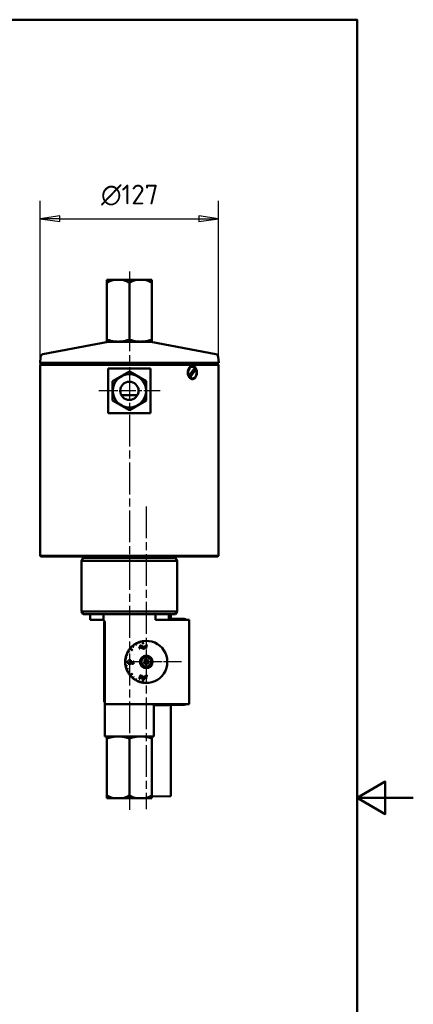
# Model space of a CAD drawing. Header units: millimetres. Extents: x 0 to 840, y 0 to 1188.
# Tile 25 of 25: x 560 to 840, y 447 to 1148. Entities that reach past the tile are written whole.
import ezdxf

# ---------------------------------------------------------------- set-up
doc = ezdxf.new("R2010")
doc.units = ezdxf.units.MM
doc.header["$LTSCALE"] = 4
doc.linetypes.add('CHAIN', pattern=[0.3543, 0.2362, -0.0295, 0.0591, -0.0295])
for name, color, linetype, lineweight in [('Bemaßungen(DIN)', 7, 'Continuous', 25), ('Mittelpunktmarkierung(DIN)', 4, 'CHAIN', 25), ('Rahmen_0', 179, 'Continuous', 50), ('Sichtbare Kanten(DIN)', 7, 'Continuous', 50)]:
    doc.layers.add(name, color=color, linetype=linetype, lineweight=lineweight)
doc.styles.add('STANDARD-BSI~0', font='isocpeur.ttf')
doc.dimstyles.new('STANDARD-DIN', dxfattribs={"dimscale": 4, "dimtxt": 3.5, "dimasz": 3.5, "dimexe": 3.175, "dimexo": 0, "dimgap": 0.8, "dimtad": 1, "dimrnd": 1e-08, "dimtxsty": 'STANDARD-BSI~0', "dimblk": 'Filled-1', "dimcen": 0.09, "dimdle": 10, "dimclrd": 5, "dimclre": 5, "dimclrt": 256, "dimadec": 1, "dimazin": 2, "dimtfac": 0.714286, "dimtdec": 3, "dimtmove": 0, "dimatfit": 3, "dimfxl": 0, "dimtolj": 1, "dimlwd": 25, "dimlwe": 25, "dimarcsym": 0})

# ---------------------------------------------------------------- blocks, each defined once
blk = doc.blocks.new('Ränder Default Border')
at = {"layer": 'Rahmen_0', "flags": 128}
for points in [[(10, 10), (10, 287), (200, 287), (200, 10), (10, 10)], [(210, 148.5), (200, 148.5), (205, 151.39), (205, 145.61), (200, 148.5)]]:
    blk.add_lwpolyline(points, dxfattribs=at)
blk = doc.blocks.new('Filled-1')
at = {"color": 0}
for p, q in [((0, 0), (-1, 0.143)), ((-1, 0.143), (-1, -0.143)), ((-1, 0), (0, 0)), ((-1, -0.143), (0, 0))]:
    blk.add_line(p, q, dxfattribs=at)
at = {"color": 0, "flags": 128}
blk.add_lwpolyline([(-1, -0.143), (0, 0), (-1, 0.143), (-1, -0.143)], dxfattribs=at)
at = {"color": 0}
blk.add_solid([(-1, -0.143), (0, 0), (-1, 0.143), (-1, -0.143)], dxfattribs=at)
blk = doc.blocks.new('*D19')
at = {"layer": 'Bemaßungen(DIN)', "color": 5, "linetype": 'Continuous', "lineweight": 25}
for p, q in [((574.37, 902.29), (574.37, 1018.99)), ((701.37, 902.29), (701.37, 1018.99)), ((588.37, 1006.29), (687.37, 1006.29))]:
    blk.add_line(p, q, dxfattribs=at)
at = {"layer": 'Defpoints', "color": 0, "linetype": 'Continuous'}
for p in [(701.37, 1006.29), (574.37, 902.29), (701.37, 902.29)]:
    blk.add_point(p, dxfattribs=at)
at = {"layer": 'Bemaßungen(DIN)', "color": 5, "linetype": 'Continuous', "lineweight": 25, "xscale": 14, "yscale": 14, "zscale": 14, "rotation": 180}
blk.add_blockref('Filled-1', (574.37, 1006.29), dxfattribs=at)
at = {"layer": 'Bemaßungen(DIN)', "color": 5, "linetype": 'Continuous', "lineweight": 25, "xscale": 14, "yscale": 14, "zscale": 14}
blk.add_blockref('Filled-1', (701.37, 1006.29), dxfattribs=at)
at = {"layer": 'Bemaßungen(DIN)', "color": 250, "linetype": 'Continuous', "lineweight": 25, "true_color": 0x3f3f3f, "insert": (617.71, 1030.55), "char_height": 14, "attachment_point": 1, "style": 'STANDARD-BSI~0'}
blk.add_mtext('\\A1;\\fAIGDT|b0|i0;\\H14.0000;n\\fISOCPEUR|b0|i0;\\H14.0000;127', dxfattribs=at)

msp = doc.modelspace()

# ---------------------------------------------------------------- linework, layer by layer
at = {"layer": 'Mittelpunktmarkierung(DIN)', "linetype": 'CHAIN', "ltscale": 23.990969}
for p, q in [((637.872, 968.699), (637.872, 585.399)), ((649.872, 801.536), (649.872, 585.986))]:
    msp.add_line(p, q, dxfattribs=at)
at = {"layer": 'Mittelpunktmarkierung(DIN)', "linetype": 'CHAIN', "ltscale": 12.1434}
msp.add_line((659.728, 883.788), (616.016, 883.788), dxfattribs=at)
at = {"layer": 'Mittelpunktmarkierung(DIN)', "linetype": 'CHAIN', "ltscale": 9.722965}
msp.add_line((674.872, 690.788), (639.872, 690.788), dxfattribs=at)
at = {"layer": 'Sichtbare Kanten(DIN)'}
for p, q in [((626.47, 962.701), (621.872, 962.701)), ((621.872, 960.701), (621.872, 962.701)), ((621.872, 960.701), (621.872, 920.201)), ((626.47, 962.701), (633.274, 962.701)), ((642.47, 962.701), (633.274, 962.701)), ((637.872, 960.701), (637.872, 920.201)), ((642.47, 962.701), (649.274, 962.701)), ((653.872, 962.701), (649.274, 962.701)), ((653.872, 962.701), (653.872, 960.701)), ((653.872, 960.701), (653.872, 920.201)), ((622.687, 918.666), (576.262, 909.825)), ((621.872, 918.772), (621.872, 920.201)), ((621.995, 918.701), (621.872, 918.772)), ((621.995, 918.701), (653.749, 918.701)), ((653.057, 918.666), (699.482, 909.825)), ((653.749, 918.701), (653.872, 918.772)), ((653.872, 920.201), (653.872, 918.772)), ((574.644, 908.035), (574.272, 903.788)), ((701.101, 908.035), (701.472, 903.788)), ((701.472, 903.788), (574.272, 903.788)), ((575.268, 903.701), (574.272, 903.788)), ((574.872, 902.788), (574.372, 902.288)), ((701.372, 902.288), (574.372, 902.288)), ((574.372, 766.288), (574.372, 902.288)), ((574.872, 902.788), (700.872, 902.788)), ((700.476, 903.701), (575.268, 903.701)), ((575.872, 903.701), (575.872, 902.788)), ((652.872, 899.788), (622.872, 899.788)), ((622.872, 867.788), (622.872, 899.788)), ((625.872, 890.716), (637.872, 897.645)), ((637.872, 897.645), (649.872, 890.716)), ((652.872, 899.788), (652.872, 867.788)), ((680.302, 894.385), (684.415, 900.254)), ((680.548, 893.902), (683.848, 898.612)), ((685.174, 899.192), (681.061, 893.322)), ((682.738, 900.988), (682.384, 900.988)), ((684.82, 899.192), (685.174, 899.192)), ((699.872, 903.701), (699.872, 902.788)), ((700.476, 903.701), (701.472, 903.788)), ((700.872, 902.788), (701.372, 902.288)), ((701.372, 766.288), (701.372, 902.288)), ((625.872, 876.86), (625.872, 890.716)), ((649.872, 890.716), (649.872, 876.86)), ((679.949, 894.385), (680.302, 894.385)), ((681.061, 893.322), (680.707, 893.322)), ((682.738, 892.588), (682.384, 892.588)), ((637.872, 869.932), (625.872, 876.86)), ((632.106, 880.788), (643.638, 880.788)), ((649.872, 876.86), (637.872, 869.932)), ((622.872, 867.788), (652.872, 867.788)), ((574.372, 766.288), (701.372, 766.288)), ((574.872, 765.788), (574.372, 766.288)), ((700.872, 765.788), (574.872, 765.788)), ((605.027, 764.788), (603.872, 762.788)), ((605.027, 764.788), (670.717, 764.788)), ((606.872, 764.788), (606.872, 765.788)), ((668.872, 764.788), (668.872, 765.788)), ((670.717, 764.788), (671.872, 762.788)), ((700.872, 765.788), (701.372, 766.288)), ((671.872, 762.788), (603.872, 762.788)), ((603.872, 726.788), (603.872, 762.788)), ((671.872, 726.788), (671.872, 762.788)), ((603.872, 726.788), (671.872, 726.788)), ((605.027, 724.788), (603.872, 726.788)), ((670.717, 724.788), (605.027, 724.788)), ((609.872, 720.788), (609.872, 724.788)), ((619.352, 720.532), (619.352, 724.788)), ((656.392, 724.788), (656.392, 720.788)), ((665.872, 720.788), (665.872, 724.788)), ((667.372, 724.788), (667.372, 721.506)), ((670.717, 724.788), (671.872, 726.788)), ((609.872, 720.788), (618.372, 720.788)), ((619.872, 663.236), (619.872, 718.34)), ((620.372, 718.788), (620.372, 660.788)), ((680.372, 720.788), (656.392, 720.788)), ((665.872, 721.533), (676.924, 721.34)), ((680.372, 720.788), (680.372, 660.788)), ((640.154, 702.214), (640.797, 701.448)), ((640.95, 701.577), (640.307, 702.343)), ((640.797, 701.448), (640.95, 701.577)), ((642.286, 703.728), (642.786, 702.862)), ((642.959, 702.962), (642.459, 703.828)), ((642.786, 702.862), (642.959, 702.962)), ((644.648, 704.849), (644.99, 703.909)), ((645.178, 703.978), (644.836, 704.918)), ((645.844, 702.786), (644.868, 700.246)), ((644.99, 703.909), (645.178, 703.978)), ((645.224, 700.246), (645.503, 701.014)), ((645.503, 701.014), (646.568, 701.014)), ((645.6, 701.287), (645.881, 702.033)), ((646.463, 701.287), (645.6, 701.287)), ((646.208, 702.786), (645.844, 702.786)), ((646.196, 701.992), (646.463, 701.287)), ((647.246, 700.246), (646.208, 702.786)), ((646.568, 701.014), (646.862, 700.246)), ((647.12, 705.534), (647.467, 703.564)), ((647.763, 703.616), (647.415, 705.586)), ((647.778, 702.087), (647.466, 702.087)), ((647.466, 702.087), (647.466, 700.946)), ((647.467, 703.564), (647.763, 703.616)), ((647.778, 701.066), (647.778, 702.087)), ((648.957, 702.087), (648.645, 702.087)), ((648.645, 702.087), (648.645, 701.101)), ((648.957, 700.246), (648.957, 702.087)), ((649.52, 702.087), (649.245, 702.087)), ((649.245, 702.087), (649.245, 701.845)), ((649.245, 701.845), (649.52, 701.845)), ((649.52, 702.282), (649.52, 702.087)), ((649.52, 701.845), (649.52, 700.246)), ((649.83, 702.087), (649.83, 702.255)), ((650.188, 702.087), (649.83, 702.087)), ((649.832, 700.246), (649.832, 701.845)), ((649.832, 701.845), (650.188, 701.845)), ((650.188, 701.845), (650.188, 702.087)), ((650.273, 702.524), (650.322, 702.797)), ((635.743, 695.824), (636.683, 695.482)), ((636.751, 695.67), (635.811, 696.012)), ((636.683, 695.482), (636.751, 695.67)), ((636.832, 698.201), (637.698, 697.701)), ((637.798, 697.875), (636.932, 698.375)), ((637.698, 697.701), (637.798, 697.875)), ((638.286, 700.315), (639.818, 699.029)), ((640.011, 699.259), (638.478, 700.544)), ((639.818, 699.029), (640.011, 699.259)), ((644.868, 700.246), (645.224, 700.246)), ((646.862, 700.246), (647.246, 700.246)), ((648.678, 700.517), (648.678, 700.246)), ((648.678, 700.246), (648.957, 700.246)), ((649.52, 700.246), (649.832, 700.246)), ((636.873, 690.938), (634.873, 690.938)), ((634.873, 690.638), (636.873, 690.638)), ((635.083, 693.294), (636.068, 693.121)), ((636.068, 688.456), (635.083, 688.282)), ((636.102, 693.318), (635.118, 693.491)), ((635.118, 688.085), (636.102, 688.259)), ((636.068, 693.121), (636.102, 693.318)), ((636.102, 688.259), (636.068, 688.456)), ((636.873, 690.638), (636.873, 690.938)), ((638.284, 691.389), (636.981, 689.762)), ((636.981, 689.762), (636.981, 689.451)), ((636.981, 689.451), (638.991, 689.451)), ((638.95, 691.991), (637.129, 691.991)), ((637.129, 691.991), (637.129, 691.691)), ((637.129, 691.691), (638.55, 691.691)), ((637.369, 689.751), (637.522, 689.931)), ((638.991, 689.751), (637.369, 689.751)), ((637.522, 689.931), (638.95, 691.691)), ((638.95, 691.691), (638.95, 691.991)), ((638.991, 689.451), (638.991, 689.751)), ((639.618, 691.292), (639.307, 691.292)), ((639.307, 691.292), (639.307, 690.152)), ((639.618, 690.272), (639.618, 691.292)), ((640.797, 691.292), (640.486, 691.292)), ((640.486, 691.292), (640.486, 690.306)), ((640.518, 689.722), (640.518, 689.451)), ((640.518, 689.451), (640.797, 689.451)), ((640.797, 689.451), (640.797, 691.292)), ((648.14, 690.788), (649.006, 692.288)), ((649.006, 689.288), (648.14, 690.788)), ((649.006, 692.288), (650.738, 692.288)), ((650.738, 689.288), (649.006, 689.288)), ((650.738, 692.288), (651.604, 690.788)), ((651.604, 690.788), (650.738, 689.288)), ((636.683, 686.094), (635.743, 685.752)), ((635.811, 685.564), (636.751, 685.906)), ((636.751, 685.906), (636.683, 686.094)), ((637.698, 683.875), (636.832, 683.375)), ((636.932, 683.202), (637.798, 683.702)), ((637.798, 683.702), (637.698, 683.875)), ((639.818, 682.547), (638.286, 681.262)), ((638.478, 681.032), (640.011, 682.318)), ((640.011, 682.318), (639.818, 682.547)), ((640.797, 680.128), (640.154, 679.362)), ((640.307, 679.234), (640.95, 680)), ((640.95, 680), (640.797, 680.128)), ((645.844, 681.246), (644.868, 678.706)), ((645.6, 679.747), (645.881, 680.493)), ((646.208, 681.246), (645.844, 681.246)), ((646.196, 680.452), (646.463, 679.747)), ((647.246, 678.706), (646.208, 681.246)), ((647.778, 680.547), (647.466, 680.547)), ((647.466, 680.547), (647.466, 679.406)), ((647.778, 679.526), (647.778, 680.547)), ((648.957, 680.547), (648.645, 680.547)), ((648.645, 680.547), (648.645, 679.561)), ((648.957, 678.706), (648.957, 680.547)), ((649.52, 680.547), (649.245, 680.547)), ((649.245, 680.547), (649.245, 680.305)), ((649.245, 680.305), (649.52, 680.305)), ((649.52, 680.742), (649.52, 680.547)), ((649.52, 680.305), (649.52, 678.706)), ((649.83, 680.547), (649.83, 680.715)), ((650.188, 680.547), (649.83, 680.547)), ((649.832, 678.706), (649.832, 680.305)), ((649.832, 680.305), (650.188, 680.305)), ((650.188, 680.305), (650.188, 680.547)), ((650.273, 680.984), (650.322, 681.257)), ((642.786, 678.714), (642.286, 677.848)), ((642.459, 677.748), (642.959, 678.614)), ((642.959, 678.614), (642.786, 678.714)), ((644.99, 677.667), (644.648, 676.727)), ((644.836, 676.659), (645.178, 677.599)), ((644.868, 678.706), (645.224, 678.706)), ((645.178, 677.599), (644.99, 677.667)), ((645.224, 678.706), (645.503, 679.474)), ((645.503, 679.474), (646.568, 679.474)), ((646.463, 679.747), (645.6, 679.747)), ((646.568, 679.474), (646.862, 678.706)), ((646.862, 678.706), (647.246, 678.706)), ((647.467, 678.013), (647.12, 676.043)), ((647.415, 675.991), (647.763, 677.96)), ((647.763, 677.96), (647.467, 678.013)), ((648.678, 678.977), (648.678, 678.706)), ((648.678, 678.706), (648.957, 678.706)), ((649.52, 678.706), (649.832, 678.706)), ((680.372, 660.788), (620.372, 660.788)), ((620.372, 660.788), (620.372, 637.788)), ((655.372, 660.788), (655.372, 637.788)), ((676.924, 660.237), (655.372, 659.861)), ((667.372, 660.07), (667.372, 595.245)), ((655.372, 637.788), (620.372, 637.788)), ((621.995, 637.788), (621.872, 637.717)), ((621.872, 636.288), (621.872, 637.717)), ((621.872, 595.788), (621.872, 636.288)), ((637.872, 595.788), (637.872, 636.288)), ((653.749, 637.788), (653.872, 637.717)), ((653.872, 637.717), (653.872, 636.288)), ((653.872, 595.788), (653.872, 636.288)), ((621.872, 593.788), (621.872, 595.788)), ((621.872, 593.788), (626.47, 593.788)), ((633.274, 593.788), (626.47, 593.788)), ((633.274, 593.788), (642.47, 593.788)), ((649.274, 593.788), (642.47, 593.788)), ((649.274, 593.788), (653.872, 593.788)), ((653.872, 595.788), (653.872, 593.788)), ((667.372, 595.245), (653.872, 595.009))]:
    msp.add_line(p, q, dxfattribs=at)
at = {"layer": 'Sichtbare Kanten(DIN)', "flags": 128}
for points in [[(626.47, 962.701), (626.287, 962.649), (626.104, 962.595), (625.92, 962.538), (625.736, 962.479), (625.551, 962.416), (625.365, 962.351), (625.179, 962.283), (624.992, 962.213), (624.805, 962.14), (624.616, 962.064), (624.427, 961.985), (624.237, 961.904), (624.046, 961.82), (623.854, 961.733), (623.661, 961.643), (623.468, 961.55), (623.272, 961.454), (623.076, 961.356), (622.879, 961.254), (622.68, 961.15), (622.48, 961.042), (622.279, 960.931), (622.076, 960.818), (621.872, 960.701)], [(637.872, 960.701), (637.668, 960.818), (637.465, 960.931), (637.264, 961.042), (637.064, 961.15), (636.865, 961.254), (636.668, 961.356), (636.472, 961.454), (636.277, 961.55), (636.083, 961.643), (635.89, 961.733), (635.698, 961.82), (635.507, 961.904), (635.317, 961.985), (635.128, 962.064), (634.94, 962.14), (634.752, 962.213), (634.565, 962.283), (634.379, 962.351), (634.194, 962.416), (634.009, 962.479), (633.824, 962.538), (633.64, 962.595), (633.457, 962.649), (633.274, 962.701)], [(642.47, 962.701), (642.287, 962.649), (642.104, 962.595), (641.92, 962.538), (641.736, 962.479), (641.551, 962.416), (641.365, 962.351), (641.179, 962.283), (640.992, 962.213), (640.805, 962.14), (640.616, 962.064), (640.427, 961.985), (640.237, 961.904), (640.046, 961.82), (639.854, 961.733), (639.661, 961.643), (639.468, 961.55), (639.272, 961.454), (639.076, 961.356), (638.879, 961.254), (638.68, 961.15), (638.48, 961.042), (638.279, 960.931), (638.076, 960.818), (637.872, 960.701)], [(653.872, 960.701), (653.668, 960.818), (653.465, 960.931), (653.264, 961.042), (653.064, 961.15), (652.865, 961.254), (652.668, 961.356), (652.472, 961.454), (652.277, 961.55), (652.083, 961.643), (651.89, 961.733), (651.698, 961.82), (651.507, 961.904), (651.317, 961.985), (651.128, 962.064), (650.94, 962.14), (650.752, 962.213), (650.565, 962.283), (650.379, 962.351), (650.194, 962.416), (650.009, 962.479), (649.824, 962.538), (649.64, 962.595), (649.457, 962.649), (649.274, 962.701)], [(621.872, 920.201), (622.628, 919.958), (623.359, 919.741), (624.068, 919.55), (624.758, 919.381), (625.432, 919.235), (626.091, 919.11), (626.739, 919.005), (627.377, 918.921), (628.007, 918.855), (628.632, 918.809), (629.253, 918.781), (629.872, 918.772), (630.491, 918.781), (631.112, 918.809), (631.737, 918.855), (632.367, 918.921), (633.005, 919.005), (633.653, 919.11), (634.312, 919.235), (634.986, 919.381), (635.676, 919.55), (636.385, 919.741), (637.116, 919.958), (637.872, 920.201)], [(637.872, 920.201), (638.628, 919.958), (639.359, 919.741), (640.068, 919.55), (640.758, 919.381), (641.432, 919.235), (642.091, 919.11), (642.739, 919.005), (643.377, 918.921), (644.007, 918.855), (644.632, 918.809), (645.253, 918.781), (645.872, 918.772), (646.491, 918.781), (647.112, 918.809), (647.737, 918.855), (648.367, 918.921), (649.005, 919.005), (649.653, 919.11), (650.312, 919.235), (650.986, 919.381), (651.676, 919.55), (652.385, 919.741), (653.116, 919.958), (653.872, 920.201)], [(682.773, 892.038), (682.351, 892.08), (681.921, 892.204), (681.499, 892.41), (681.098, 892.697), (680.73, 893.051), (680.404, 893.456), (680.12, 893.914), (679.872, 894.432), (679.672, 894.994), (679.528, 895.587), (679.443, 896.192), (679.415, 896.788), (679.443, 897.385), (679.529, 897.99), (679.672, 898.584), (679.872, 899.146), (680.12, 899.663), (680.405, 900.121), (680.731, 900.526), (681.099, 900.88), (681.5, 901.167), (681.921, 901.373), (682.351, 901.497), (682.773, 901.538)], [(682.773, 901.538), (683.192, 901.497), (683.609, 901.373), (684.012, 901.167), (684.388, 900.88), (684.727, 900.526), (685.023, 900.121), (685.278, 899.663), (685.498, 899.146), (685.674, 898.584), (685.799, 897.99), (685.873, 897.385), (685.898, 896.788), (685.873, 896.192), (685.799, 895.587), (685.674, 894.994), (685.498, 894.432), (685.279, 893.914), (685.023, 893.456), (684.728, 893.051), (684.388, 892.697), (684.013, 892.41), (683.61, 892.204), (683.192, 892.08), (682.773, 892.038)], [(683.848, 898.612), (683.884, 898.633), (683.921, 898.656), (683.958, 898.678), (683.996, 898.7), (684.034, 898.723), (684.072, 898.745), (684.11, 898.768), (684.149, 898.792), (684.188, 898.815), (684.228, 898.839), (684.267, 898.862), (684.308, 898.886), (684.348, 898.911), (684.389, 898.935), (684.431, 898.96), (684.472, 898.984), (684.514, 899.01), (684.557, 899.035), (684.6, 899.06), (684.643, 899.086), (684.687, 899.112), (684.731, 899.138), (684.775, 899.165), (684.82, 899.192)], [(680.707, 893.322), (680.7, 893.349), (680.693, 893.375), (680.685, 893.401), (680.678, 893.427), (680.671, 893.453), (680.664, 893.479), (680.657, 893.504), (680.65, 893.529), (680.643, 893.554), (680.636, 893.579), (680.63, 893.603), (680.623, 893.627), (680.616, 893.651), (680.61, 893.675), (680.603, 893.699), (680.597, 893.722), (680.591, 893.745), (680.584, 893.768), (680.578, 893.791), (680.572, 893.813), (680.566, 893.836), (680.56, 893.858), (680.554, 893.88), (680.548, 893.902)], [(619.352, 720.532), (619.312, 720.554), (619.272, 720.574), (619.231, 720.594), (619.191, 720.613), (619.15, 720.631), (619.109, 720.648), (619.067, 720.663), (619.026, 720.678), (618.984, 720.692), (618.943, 720.705), (618.901, 720.717), (618.86, 720.728), (618.818, 720.737), (618.777, 720.746), (618.735, 720.755), (618.694, 720.762), (618.653, 720.768), (618.612, 720.773), (618.571, 720.778), (618.531, 720.782), (618.49, 720.785), (618.451, 720.787), (618.411, 720.788), (618.372, 720.788)], [(645.881, 702.033), (645.888, 702.052), (645.895, 702.072), (645.902, 702.092), (645.908, 702.112), (645.915, 702.132), (645.922, 702.152), (645.928, 702.172), (645.934, 702.192), (645.94, 702.212), (645.946, 702.233), (645.952, 702.253), (645.958, 702.273), (645.964, 702.293), (645.969, 702.314), (645.975, 702.334), (645.98, 702.354), (645.985, 702.375), (645.99, 702.395), (645.995, 702.416), (646, 702.436), (646.005, 702.457), (646.009, 702.477), (646.014, 702.498), (646.018, 702.518)], [(646.018, 702.518), (646.025, 702.496), (646.031, 702.474), (646.038, 702.452), (646.045, 702.429), (646.052, 702.407), (646.059, 702.385), (646.066, 702.362), (646.073, 702.34), (646.08, 702.318), (646.088, 702.296), (646.095, 702.274), (646.102, 702.253), (646.11, 702.231), (646.118, 702.209), (646.125, 702.187), (646.133, 702.165), (646.141, 702.144), (646.149, 702.122), (646.157, 702.1), (646.164, 702.078), (646.172, 702.056), (646.18, 702.035), (646.188, 702.013), (646.196, 701.992)], [(647.797, 700.737), (647.795, 700.749), (647.793, 700.761), (647.791, 700.773), (647.789, 700.786), (647.788, 700.8), (647.786, 700.814), (647.785, 700.828), (647.784, 700.842), (647.783, 700.855), (647.782, 700.869), (647.782, 700.882), (647.781, 700.896), (647.781, 700.911), (647.78, 700.925), (647.78, 700.939), (647.779, 700.954), (647.779, 700.968), (647.779, 700.982), (647.778, 700.997), (647.778, 701.011), (647.778, 701.025), (647.778, 701.039), (647.778, 701.053), (647.778, 701.066)], [(648.645, 701.101), (648.644, 701.06), (648.641, 701.019), (648.634, 700.977), (648.626, 700.937), (648.615, 700.897), (648.602, 700.858), (648.586, 700.819), (648.568, 700.782), (648.547, 700.746), (648.525, 700.711), (648.501, 700.679), (648.476, 700.649), (648.449, 700.621), (648.422, 700.596), (648.394, 700.573), (648.365, 700.552), (648.337, 700.533), (648.309, 700.518), (648.281, 700.504), (648.254, 700.493), (648.227, 700.485), (648.203, 700.479), (648.179, 700.475), (648.157, 700.474)], [(649.553, 702.557), (649.55, 702.546), (649.546, 702.535), (649.543, 702.524), (649.54, 702.512), (649.538, 702.501), (649.536, 702.489), (649.533, 702.478), (649.532, 702.466), (649.53, 702.454), (649.529, 702.443), (649.527, 702.432), (649.526, 702.421), (649.525, 702.409), (649.524, 702.398), (649.523, 702.386), (649.523, 702.374), (649.522, 702.363), (649.522, 702.351), (649.521, 702.34), (649.521, 702.328), (649.521, 702.316), (649.52, 702.305), (649.52, 702.294), (649.52, 702.282)], [(650.03, 702.828), (650.004, 702.827), (649.979, 702.825), (649.954, 702.822), (649.93, 702.817), (649.905, 702.811), (649.881, 702.804), (649.857, 702.796), (649.833, 702.788), (649.81, 702.778), (649.787, 702.767), (649.764, 702.756), (649.742, 702.743), (649.72, 702.73), (649.699, 702.716), (649.679, 702.702), (649.66, 702.687), (649.642, 702.672), (649.625, 702.657), (649.61, 702.641), (649.596, 702.626), (649.583, 702.61), (649.572, 702.593), (649.562, 702.575), (649.553, 702.557)], [(649.83, 702.255), (649.831, 702.273), (649.832, 702.291), (649.834, 702.309), (649.838, 702.327), (649.842, 702.344), (649.848, 702.362), (649.854, 702.379), (649.862, 702.395), (649.87, 702.411), (649.88, 702.426), (649.89, 702.441), (649.901, 702.455), (649.914, 702.468), (649.927, 702.48), (649.941, 702.491), (649.956, 702.502), (649.971, 702.511), (649.987, 702.519), (650.004, 702.526), (650.021, 702.532), (650.038, 702.536), (650.056, 702.539), (650.073, 702.541), (650.091, 702.542)], [(650.322, 702.797), (650.31, 702.8), (650.298, 702.802), (650.286, 702.804), (650.274, 702.806), (650.261, 702.808), (650.249, 702.81), (650.237, 702.812), (650.225, 702.813), (650.213, 702.815), (650.201, 702.817), (650.189, 702.818), (650.176, 702.82), (650.164, 702.821), (650.152, 702.822), (650.14, 702.823), (650.128, 702.824), (650.115, 702.825), (650.103, 702.826), (650.091, 702.827), (650.079, 702.827), (650.066, 702.828), (650.054, 702.828), (650.042, 702.828), (650.03, 702.828)], [(650.091, 702.542), (650.099, 702.542), (650.107, 702.542), (650.114, 702.541), (650.122, 702.541), (650.13, 702.541), (650.137, 702.54), (650.145, 702.54), (650.152, 702.54), (650.16, 702.539), (650.168, 702.538), (650.175, 702.538), (650.183, 702.537), (650.19, 702.536), (650.198, 702.535), (650.206, 702.535), (650.213, 702.534), (650.221, 702.533), (650.228, 702.532), (650.236, 702.53), (650.243, 702.529), (650.251, 702.528), (650.258, 702.527), (650.266, 702.526), (650.273, 702.524)], [(647.466, 700.946), (647.466, 700.935), (647.466, 700.923), (647.466, 700.911), (647.467, 700.899), (647.467, 700.887), (647.467, 700.875), (647.467, 700.863), (647.468, 700.851), (647.468, 700.839), (647.468, 700.826), (647.469, 700.814), (647.469, 700.802), (647.47, 700.791), (647.471, 700.779), (647.472, 700.767), (647.473, 700.755), (647.474, 700.743), (647.475, 700.73), (647.476, 700.718), (647.478, 700.705), (647.479, 700.692), (647.481, 700.68), (647.483, 700.668), (647.486, 700.656)], [(647.486, 700.656), (647.494, 700.624), (647.506, 700.593), (647.52, 700.563), (647.537, 700.534), (647.555, 700.506), (647.576, 700.479), (647.598, 700.453), (647.622, 700.428), (647.648, 700.403), (647.676, 700.38), (647.706, 700.357), (647.736, 700.335), (647.768, 700.315), (647.8, 700.296), (647.832, 700.279), (647.864, 700.264), (647.896, 700.25), (647.928, 700.238), (647.959, 700.228), (647.989, 700.22), (648.018, 700.213), (648.045, 700.209), (648.071, 700.206), (648.095, 700.205)], [(648.157, 700.474), (648.137, 700.475), (648.117, 700.478), (648.097, 700.482), (648.078, 700.487), (648.058, 700.493), (648.039, 700.5), (648.021, 700.509), (648.002, 700.518), (647.984, 700.527), (647.967, 700.538), (647.949, 700.549), (647.932, 700.561), (647.916, 700.574), (647.901, 700.587), (647.886, 700.601), (647.872, 700.615), (647.859, 700.629), (647.846, 700.643), (647.835, 700.658), (647.825, 700.673), (647.817, 700.688), (647.809, 700.704), (647.802, 700.721), (647.797, 700.737)], [(648.095, 700.205), (648.124, 700.205), (648.153, 700.207), (648.182, 700.209), (648.21, 700.213), (648.239, 700.218), (648.267, 700.224), (648.295, 700.231), (648.323, 700.239), (648.35, 700.249), (648.376, 700.259), (648.402, 700.271), (648.428, 700.284), (648.453, 700.299), (648.477, 700.314), (648.501, 700.331), (648.524, 700.348), (648.546, 700.366), (648.567, 700.386), (648.587, 700.406), (648.607, 700.426), (648.626, 700.448), (648.644, 700.47), (648.661, 700.493), (648.678, 700.517)], [(638.55, 691.691), (638.538, 691.679), (638.526, 691.667), (638.515, 691.654), (638.503, 691.642), (638.492, 691.63), (638.481, 691.617), (638.469, 691.605), (638.458, 691.593), (638.447, 691.58), (638.436, 691.568), (638.425, 691.555), (638.414, 691.543), (638.403, 691.53), (638.392, 691.517), (638.381, 691.505), (638.37, 691.492), (638.359, 691.479), (638.348, 691.466), (638.337, 691.453), (638.327, 691.44), (638.316, 691.428), (638.305, 691.415), (638.295, 691.402), (638.284, 691.389)], [(639.307, 690.152), (639.307, 690.14), (639.307, 690.128), (639.307, 690.116), (639.307, 690.104), (639.307, 690.092), (639.307, 690.08), (639.308, 690.068), (639.308, 690.056), (639.308, 690.044), (639.309, 690.032), (639.309, 690.02), (639.31, 690.008), (639.31, 689.996), (639.311, 689.984), (639.312, 689.972), (639.313, 689.96), (639.314, 689.948), (639.315, 689.935), (639.316, 689.923), (639.318, 689.91), (639.32, 689.897), (639.322, 689.885), (639.324, 689.873), (639.326, 689.861)], [(639.326, 689.861), (639.334, 689.829), (639.346, 689.798), (639.36, 689.768), (639.377, 689.739), (639.396, 689.711), (639.416, 689.684), (639.438, 689.658), (639.463, 689.633), (639.489, 689.609), (639.517, 689.585), (639.546, 689.562), (639.577, 689.54), (639.608, 689.52), (639.64, 689.501), (639.672, 689.484), (639.704, 689.469), (639.736, 689.456), (639.768, 689.444), (639.799, 689.433), (639.829, 689.425), (639.858, 689.418), (639.886, 689.414), (639.912, 689.411), (639.936, 689.41)], [(639.638, 689.942), (639.635, 689.954), (639.633, 689.966), (639.631, 689.978), (639.63, 689.992), (639.628, 690.005), (639.627, 690.019), (639.625, 690.033), (639.624, 690.047), (639.624, 690.06), (639.623, 690.074), (639.622, 690.088), (639.621, 690.102), (639.621, 690.116), (639.62, 690.13), (639.62, 690.144), (639.62, 690.159), (639.619, 690.173), (639.619, 690.187), (639.619, 690.202), (639.619, 690.216), (639.618, 690.23), (639.618, 690.244), (639.618, 690.258), (639.618, 690.272)], [(639.998, 689.679), (639.977, 689.68), (639.957, 689.683), (639.937, 689.687), (639.918, 689.692), (639.898, 689.698), (639.879, 689.706), (639.861, 689.714), (639.843, 689.723), (639.825, 689.733), (639.807, 689.743), (639.789, 689.755), (639.773, 689.767), (639.756, 689.779), (639.741, 689.792), (639.726, 689.806), (639.712, 689.82), (639.699, 689.834), (639.687, 689.848), (639.676, 689.863), (639.666, 689.878), (639.657, 689.893), (639.649, 689.909), (639.643, 689.926), (639.638, 689.942)], [(639.936, 689.41), (639.965, 689.411), (639.993, 689.412), (640.022, 689.415), (640.051, 689.418), (640.079, 689.423), (640.107, 689.429), (640.135, 689.436), (640.163, 689.444), (640.19, 689.454), (640.217, 689.465), (640.243, 689.476), (640.268, 689.489), (640.293, 689.504), (640.317, 689.519), (640.341, 689.536), (640.364, 689.553), (640.386, 689.571), (640.407, 689.591), (640.428, 689.611), (640.447, 689.632), (640.466, 689.653), (640.484, 689.675), (640.502, 689.698), (640.518, 689.722)], [(640.486, 690.306), (640.484, 690.265), (640.481, 690.224), (640.475, 690.183), (640.466, 690.142), (640.455, 690.102), (640.442, 690.063), (640.426, 690.024), (640.408, 689.987), (640.388, 689.951), (640.365, 689.916), (640.341, 689.884), (640.316, 689.854), (640.289, 689.826), (640.262, 689.801), (640.234, 689.778), (640.206, 689.757), (640.177, 689.739), (640.149, 689.723), (640.121, 689.709), (640.094, 689.698), (640.068, 689.69), (640.043, 689.684), (640.019, 689.68), (639.998, 689.679)], [(645.881, 680.493), (645.888, 680.512), (645.895, 680.532), (645.902, 680.552), (645.908, 680.572), (645.915, 680.592), (645.922, 680.612), (645.928, 680.632), (645.934, 680.652), (645.94, 680.672), (645.946, 680.693), (645.952, 680.713), (645.958, 680.733), (645.964, 680.753), (645.969, 680.774), (645.975, 680.794), (645.98, 680.814), (645.985, 680.835), (645.99, 680.855), (645.995, 680.876), (646, 680.896), (646.005, 680.917), (646.009, 680.937), (646.014, 680.958), (646.018, 680.978)], [(646.018, 680.978), (646.025, 680.956), (646.031, 680.934), (646.038, 680.912), (646.045, 680.889), (646.052, 680.867), (646.059, 680.845), (646.066, 680.822), (646.073, 680.8), (646.08, 680.778), (646.088, 680.756), (646.095, 680.734), (646.102, 680.713), (646.11, 680.691), (646.118, 680.669), (646.125, 680.647), (646.133, 680.625), (646.141, 680.604), (646.149, 680.582), (646.157, 680.56), (646.164, 680.538), (646.172, 680.516), (646.18, 680.495), (646.188, 680.473), (646.196, 680.452)], [(649.553, 681.017), (649.55, 681.006), (649.546, 680.995), (649.543, 680.984), (649.54, 680.972), (649.538, 680.961), (649.536, 680.949), (649.533, 680.938), (649.532, 680.926), (649.53, 680.914), (649.529, 680.903), (649.527, 680.892), (649.526, 680.881), (649.525, 680.869), (649.524, 680.858), (649.523, 680.846), (649.523, 680.834), (649.522, 680.823), (649.522, 680.811), (649.521, 680.8), (649.521, 680.788), (649.521, 680.776), (649.52, 680.765), (649.52, 680.754), (649.52, 680.742)], [(650.03, 681.288), (650.004, 681.287), (649.979, 681.285), (649.954, 681.282), (649.93, 681.277), (649.905, 681.271), (649.881, 681.264), (649.857, 681.256), (649.833, 681.248), (649.81, 681.238), (649.787, 681.227), (649.764, 681.216), (649.742, 681.203), (649.72, 681.19), (649.699, 681.176), (649.679, 681.162), (649.66, 681.147), (649.642, 681.132), (649.625, 681.117), (649.61, 681.101), (649.596, 681.086), (649.583, 681.07), (649.572, 681.053), (649.562, 681.035), (649.553, 681.017)], [(649.83, 680.715), (649.831, 680.733), (649.832, 680.751), (649.834, 680.769), (649.838, 680.787), (649.842, 680.804), (649.848, 680.822), (649.854, 680.839), (649.862, 680.855), (649.87, 680.871), (649.88, 680.886), (649.89, 680.901), (649.901, 680.915), (649.914, 680.928), (649.927, 680.94), (649.941, 680.951), (649.956, 680.962), (649.971, 680.971), (649.987, 680.979), (650.004, 680.986), (650.021, 680.992), (650.038, 680.996), (650.056, 680.999), (650.073, 681.001), (650.091, 681.002)], [(650.322, 681.257), (650.31, 681.26), (650.298, 681.262), (650.286, 681.264), (650.274, 681.266), (650.261, 681.268), (650.249, 681.27), (650.237, 681.272), (650.225, 681.273), (650.213, 681.275), (650.201, 681.277), (650.189, 681.278), (650.176, 681.28), (650.164, 681.281), (650.152, 681.282), (650.14, 681.283), (650.128, 681.284), (650.115, 681.285), (650.103, 681.286), (650.091, 681.287), (650.079, 681.287), (650.066, 681.288), (650.054, 681.288), (650.042, 681.288), (650.03, 681.288)], [(650.091, 681.002), (650.099, 681.002), (650.107, 681.002), (650.114, 681.001), (650.122, 681.001), (650.13, 681.001), (650.137, 681), (650.145, 681), (650.152, 681), (650.16, 680.999), (650.168, 680.998), (650.175, 680.998), (650.183, 680.997), (650.19, 680.996), (650.198, 680.995), (650.206, 680.995), (650.213, 680.994), (650.221, 680.993), (650.228, 680.992), (650.236, 680.99), (650.243, 680.989), (650.251, 680.988), (650.258, 680.987), (650.266, 680.986), (650.273, 680.984)], [(647.466, 679.406), (647.466, 679.395), (647.466, 679.383), (647.466, 679.371), (647.467, 679.359), (647.467, 679.347), (647.467, 679.335), (647.467, 679.323), (647.468, 679.311), (647.468, 679.299), (647.468, 679.286), (647.469, 679.274), (647.469, 679.262), (647.47, 679.251), (647.471, 679.239), (647.472, 679.227), (647.473, 679.215), (647.474, 679.203), (647.475, 679.19), (647.476, 679.178), (647.478, 679.165), (647.479, 679.152), (647.481, 679.14), (647.483, 679.128), (647.486, 679.116)], [(647.486, 679.116), (647.494, 679.084), (647.506, 679.053), (647.52, 679.023), (647.537, 678.994), (647.555, 678.966), (647.576, 678.939), (647.598, 678.913), (647.622, 678.888), (647.648, 678.863), (647.676, 678.84), (647.706, 678.817), (647.736, 678.795), (647.768, 678.775), (647.8, 678.756), (647.832, 678.739), (647.864, 678.724), (647.896, 678.71), (647.928, 678.698), (647.959, 678.688), (647.989, 678.68), (648.018, 678.673), (648.045, 678.669), (648.071, 678.666), (648.095, 678.665)], [(647.797, 679.197), (647.795, 679.209), (647.793, 679.221), (647.791, 679.233), (647.789, 679.246), (647.788, 679.26), (647.786, 679.274), (647.785, 679.288), (647.784, 679.302), (647.783, 679.315), (647.782, 679.329), (647.782, 679.342), (647.781, 679.356), (647.781, 679.371), (647.78, 679.385), (647.78, 679.399), (647.779, 679.414), (647.779, 679.428), (647.779, 679.442), (647.778, 679.457), (647.778, 679.471), (647.778, 679.485), (647.778, 679.499), (647.778, 679.513), (647.778, 679.526)], [(648.157, 678.934), (648.137, 678.935), (648.117, 678.938), (648.097, 678.942), (648.078, 678.947), (648.058, 678.953), (648.039, 678.96), (648.021, 678.969), (648.002, 678.978), (647.984, 678.987), (647.967, 678.998), (647.949, 679.009), (647.932, 679.021), (647.916, 679.034), (647.901, 679.047), (647.886, 679.061), (647.872, 679.075), (647.859, 679.089), (647.846, 679.103), (647.835, 679.118), (647.825, 679.133), (647.817, 679.148), (647.809, 679.164), (647.802, 679.181), (647.797, 679.197)], [(648.095, 678.665), (648.124, 678.665), (648.153, 678.667), (648.182, 678.669), (648.21, 678.673), (648.239, 678.678), (648.267, 678.684), (648.295, 678.691), (648.323, 678.699), (648.35, 678.709), (648.376, 678.719), (648.402, 678.731), (648.428, 678.744), (648.453, 678.759), (648.477, 678.774), (648.501, 678.791), (648.524, 678.808), (648.546, 678.826), (648.567, 678.846), (648.587, 678.866), (648.607, 678.886), (648.626, 678.908), (648.644, 678.93), (648.661, 678.953), (648.678, 678.977)], [(648.645, 679.561), (648.644, 679.52), (648.641, 679.479), (648.634, 679.437), (648.626, 679.397), (648.615, 679.357), (648.602, 679.318), (648.586, 679.279), (648.568, 679.242), (648.547, 679.206), (648.525, 679.171), (648.501, 679.139), (648.476, 679.109), (648.449, 679.081), (648.422, 679.056), (648.394, 679.033), (648.365, 679.012), (648.337, 678.993), (648.309, 678.978), (648.281, 678.964), (648.254, 678.953), (648.227, 678.945), (648.203, 678.939), (648.179, 678.935), (648.157, 678.934)], [(637.872, 636.288), (637.116, 636.531), (636.385, 636.748), (635.676, 636.94), (634.986, 637.108), (634.312, 637.255), (633.653, 637.38), (633.005, 637.484), (632.367, 637.569), (631.737, 637.634), (631.112, 637.68), (630.491, 637.708), (629.872, 637.717), (629.253, 637.708), (628.632, 637.68), (628.007, 637.634), (627.377, 637.569), (626.739, 637.484), (626.091, 637.38), (625.432, 637.255), (624.758, 637.108), (624.068, 636.94), (623.359, 636.748), (622.628, 636.531), (621.872, 636.288)], [(653.872, 636.288), (653.116, 636.531), (652.385, 636.748), (651.676, 636.94), (650.986, 637.108), (650.312, 637.255), (649.653, 637.38), (649.005, 637.484), (648.367, 637.569), (647.737, 637.634), (647.112, 637.68), (646.491, 637.708), (645.872, 637.717), (645.253, 637.708), (644.632, 637.68), (644.007, 637.634), (643.377, 637.569), (642.739, 637.484), (642.091, 637.38), (641.432, 637.255), (640.758, 637.108), (640.068, 636.94), (639.359, 636.748), (638.628, 636.531), (637.872, 636.288)], [(621.872, 595.788), (622.076, 595.671), (622.279, 595.558), (622.48, 595.447), (622.68, 595.34), (622.879, 595.235), (623.076, 595.134), (623.272, 595.035), (623.468, 594.939), (623.661, 594.847), (623.854, 594.757), (624.046, 594.67), (624.237, 594.585), (624.427, 594.504), (624.616, 594.425), (624.805, 594.349), (624.992, 594.276), (625.179, 594.206), (625.365, 594.138), (625.551, 594.073), (625.736, 594.011), (625.92, 593.951), (626.104, 593.894), (626.287, 593.84), (626.47, 593.788)], [(633.274, 593.788), (633.457, 593.84), (633.64, 593.894), (633.824, 593.951), (634.009, 594.011), (634.194, 594.073), (634.379, 594.138), (634.565, 594.206), (634.752, 594.276), (634.94, 594.349), (635.128, 594.425), (635.317, 594.504), (635.507, 594.585), (635.698, 594.67), (635.89, 594.757), (636.083, 594.847), (636.277, 594.939), (636.472, 595.035), (636.668, 595.134), (636.865, 595.235), (637.064, 595.34), (637.264, 595.447), (637.465, 595.558), (637.668, 595.671), (637.872, 595.788)], [(637.872, 595.788), (638.076, 595.671), (638.279, 595.558), (638.48, 595.447), (638.68, 595.34), (638.879, 595.235), (639.076, 595.134), (639.272, 595.035), (639.468, 594.939), (639.661, 594.847), (639.854, 594.757), (640.046, 594.67), (640.237, 594.585), (640.427, 594.504), (640.616, 594.425), (640.805, 594.349), (640.992, 594.276), (641.179, 594.206), (641.365, 594.138), (641.551, 594.073), (641.736, 594.011), (641.92, 593.951), (642.104, 593.894), (642.287, 593.84), (642.47, 593.788)], [(649.274, 593.788), (649.457, 593.84), (649.64, 593.894), (649.824, 593.951), (650.009, 594.011), (650.194, 594.073), (650.379, 594.138), (650.565, 594.206), (650.752, 594.276), (650.94, 594.349), (651.128, 594.425), (651.317, 594.504), (651.507, 594.585), (651.698, 594.67), (651.89, 594.757), (652.083, 594.847), (652.277, 594.939), (652.472, 595.035), (652.668, 595.134), (652.865, 595.235), (653.064, 595.34), (653.264, 595.447), (653.465, 595.558), (653.668, 595.671), (653.872, 595.788)]]:
    msp.add_lwpolyline(points, dxfattribs=at)
at = {"layer": 'Sichtbare Kanten(DIN)'}
for centre, radius in [((637.872, 883.788), 11.856), ((637.872, 883.788), 6.5), ((649.872, 690.788), 4.5), ((649.872, 690.788), 3.5)]:
    msp.add_circle(centre, radius, dxfattribs=at)
for centre, radius, start, end in [((623.061, 916.701), 2, 90, 100.781907), ((652.683, 916.701), 2, 79.218093, 90), ((576.636, 907.86), 2, 100.781907, 175), ((699.108, 907.86), 2, 5, 79.218093), ((618.372, 718.788), 2, 0, 60.667936), ((622.872, 718.34), 3, 154.028997, 180), ((676.872, 718.34), 3, 54.689393, 89), ((649.872, 690.788), 15, 130.381975, 139.427033), ((649.872, 690.788), 15, 129.618025, 130.381975), ((649.872, 690.788), 15, 120.381975, 129.618025), ((649.872, 690.788), 15, 119.618025, 120.381975), ((649.872, 690.788), 15, 110.381975, 119.618025), ((649.872, 690.788), 15, 109.618025, 110.381975), ((649.872, 690.788), 15, 100.572967, 109.618025), ((649.872, 690.788), 15, 99.427033, 100.572967), ((649.872, 690.788), 15, 260.572967, 99.427033), ((649.872, 690.788), 15, 160.381975, 169.618025), ((649.872, 690.788), 15, 159.618025, 160.381975), ((649.872, 690.788), 15, 150.381975, 159.618025), ((649.872, 690.788), 15, 149.618025, 150.381975), ((649.872, 690.788), 15, 140.572967, 149.618025), ((649.872, 690.788), 15, 139.427033, 140.572967), ((649.872, 690.788), 15, 179.427033, 180.572967), ((649.872, 690.788), 15, 170.381975, 179.427033), ((649.872, 690.788), 15, 180.572967, 189.618025), ((649.872, 690.788), 15, 169.618025, 170.381975), ((649.872, 690.788), 15, 189.618025, 190.381975), ((649.872, 690.788), 15, 190.381975, 199.618025), ((649.872, 690.788), 15, 199.618025, 200.381975), ((649.872, 690.788), 15, 200.381975, 209.618025), ((649.872, 690.788), 15, 209.618025, 210.381975), ((649.872, 690.788), 15, 210.381975, 219.427033), ((649.872, 690.788), 15, 219.427033, 220.572967), ((649.872, 690.788), 15, 220.572967, 229.618025), ((649.872, 690.788), 15, 229.618025, 230.381975), ((649.872, 690.788), 15, 230.381975, 239.618025), ((649.872, 690.788), 15, 239.618025, 240.381975), ((649.872, 690.788), 15, 240.381975, 249.618025), ((649.872, 690.788), 15, 249.618025, 250.381975), ((649.872, 690.788), 15, 250.381975, 259.427033), ((649.872, 690.788), 15, 259.427033, 260.572967), ((622.872, 663.236), 3, 180, 213.55731), ((676.872, 663.236), 3, 271, 305.310607)]:
    msp.add_arc(centre, radius, start, end, dxfattribs=at)
for centre, major_axis, start_param, end_param in [((682.384, 896.788), (0, 4.2), 0, 2.1800299), ((682.738, 896.788), (0, 4.2), 5.6831113, 8.4632152), ((682.738, 896.788), (0, -4.2), 5.6831113, 8.4632152), ((681.819, 896.788), (0, -3.4), 2.1368488, 2.3112131), ((681.819, 896.788), (0, 3.4), 2.3558788, 2.5846998), ((682.384, 896.788), (0, -4.2), 5.6831113, 6.2831853)]:
    msp.add_ellipse(centre, major_axis=major_axis, ratio=0.7071068, start_param=start_param, end_param=end_param, dxfattribs=at)

# ---------------------------------------------------------------- block references
at = {"xscale": 4, "yscale": 4, "zscale": 4}
msp.add_blockref('Ränder Default Border', (0, 0), dxfattribs=at)

# ---------------------------------------------------------------- dimensions: what is measured, and where the dimension line sits
at = {"layer": 'Bemaßungen(DIN)', "color": 5, "linetype": 'Continuous', "lineweight": 25, "true_color": 0x0000ff}
dim = msp.add_linear_dim(base=(701.372, 1006.288), p1=(574.372, 902.288), p2=(701.372, 902.288), text='\\fAIGDT|b0|i0;\\H14.0000;n\\fISOCPEUR|b0|i0;\\H14.0000;<>', dimstyle='STANDARD-DIN', override={"dimdec": 2, "dimtp": 0, "dimtm": 0, "dimtdec": 3, "dimatfit": 2}, dxfattribs=at)
dim.commit()
dim.dimension.update_dxf_attribs({"geometry": '*D19', "text_midpoint": (637.872, 1006.288), "dimtype": 160})

doc.saveas('drawing.dxf')
